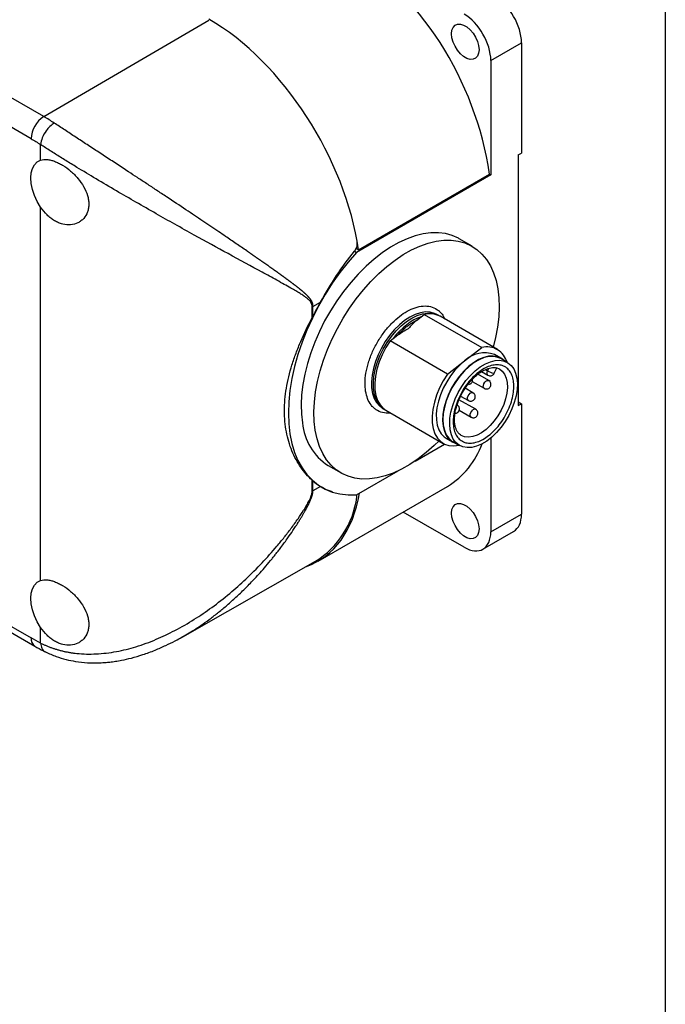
# Model space of a CAD drawing. Header units: millimetres. Extents: x 13 to 546, y 13 to 419.
# Tile 8 of 9: x 475 to 546, y 249 to 358. Entities that reach past the tile are written whole.
import ezdxf

# ---------------------------------------------------------------- set-up
doc = ezdxf.new("R2010")
doc.units = ezdxf.units.MM
doc.header["$LTSCALE"] = 2
doc.linetypes.add('SLD-Solid', pattern=[0])
doc.layers.add('TEXT', color=140, linetype='SLD-Solid', lineweight=25)

msp = doc.modelspace()

# ---------------------------------------------------------------- linework, layer by layer
for p, q in [((477.276, 347.067), (423.536, 378.091)), ((475.87, 344.623), (422.13, 375.646)), ((477.276, 347.067), (495.572, 357.753)), ((526.782, 353.275), (530.176, 355.234)), ((530.176, 355.234), (530.176, 343.029)), ((526.782, 353.275), (526.782, 340.612)), ((476.931, 342.244), (476.931, 343.967)), ((529.822, 342.825), (530.176, 343.029)), ((529.822, 342.825), (529.822, 315.063)), ((526.782, 340.612), (511.909, 332.026)), ((512.12, 332.32), (526.632, 340.698)), ((526.632, 340.698), (526.782, 340.612)), ((476.931, 295.701), (476.931, 337.042)), ((524.697, 332.725), (523.283, 333.542)), ((511.672, 332.163), (511.909, 332.026)), ((511.852, 332.475), (512.12, 332.32)), ((506.996, 324.802), (506.996, 326.012)), ((507.083, 326.059), (507.911, 326.531)), ((507.083, 324.973), (507.083, 326.059)), ((518.544, 324.494), (519.076, 324.906)), ((519.076, 324.906), (519.408, 325.164)), ((519.408, 325.164), (525.772, 321.49)), ((521.013, 325.038), (520.801, 325.16)), ((521.013, 325.038), (521.083, 324.995)), ((527.519, 321.282), (521.155, 324.956)), ((515.954, 322.486), (516.486, 322.898)), ((515.622, 322.228), (515.954, 322.486)), ((521.986, 318.554), (515.622, 322.228)), ((523.879, 320.022), (525.772, 321.49)), ((527.901, 320.311), (527.194, 320.719)), ((422.13, 320.368), (475.87, 289.345)), ((422.544, 319.453), (476.284, 288.429)), ((521.986, 318.554), (523.879, 320.022)), ((528.618, 319.839), (527.876, 320.268)), ((526.547, 317.849), (525.346, 318.542)), ((525.758, 318.833), (526.461, 318.428)), ((526.191, 319.063), (526.422, 318.93)), ((526.422, 318.93), (526.542, 319.194)), ((527.166, 318.654), (527.442, 319.263)), ((524.724, 317.747), (526.047, 316.983)), ((526.692, 317.723), (526.548, 317.848)), ((524.804, 316.498), (523.942, 316.996)), ((524.949, 316.372), (524.805, 316.497)), ((523.207, 315.021), (523.063, 315.146)), ((525.103, 314.659), (523.253, 315.727)), ((523.438, 316.132), (524.304, 315.632)), ((529.822, 315.471), (530.176, 315.267)), ((529.822, 315.063), (530.176, 315.267)), ((530.176, 315.267), (530.176, 303.062)), ((514.802, 314.767), (515.014, 314.645)), ((515.013, 314.645), (515.057, 314.629)), ((515.155, 314.563), (521.519, 310.889)), ((523.277, 314.559), (524.603, 313.793)), ((518.389, 308.921), (521.666, 310.813)), ((521.844, 311.452), (522.551, 311.044)), ((522.576, 311.087), (523.319, 310.659)), ((526.782, 311.494), (526.782, 301.103)), ((523.265, 310.682), (523.271, 310.686)), ((508.784, 308.426), (510.198, 307.61)), ((511.909, 305.18), (516.506, 307.835)), ((506.996, 305.599), (506.996, 306.809)), ((507.083, 305.645), (507.083, 306.731)), ((507.911, 306.117), (507.083, 305.645)), ((507.649, 297.85), (521.973, 306.119)), ((507.988, 306.069), (508.095, 306.008)), ((523.812, 299.388), (517.062, 303.284)), ((526.782, 301.103), (530.176, 303.062)), ((525.912, 299.18), (529.306, 301.139)), ((492.666, 289.478), (507.37, 297.827)), ((476.931, 288.776), (476.931, 290.499)), ((492.378, 289.33), (492.66, 289.49))]:
    msp.add_line(p, q)
at = {"flags": 128}
for points in [[(522.433, 356.237), (522.477, 356.632), (522.607, 356.952), (522.815, 357.18), (523.09, 357.303), (523.414, 357.312), (523.77, 357.208), (524.136, 356.996), (524.492, 356.69), (524.817, 356.306), (525.091, 355.867), (525.299, 355.398), (525.429, 354.927), (525.473, 354.482), (525.429, 354.087), (525.299, 353.766), (525.091, 353.538), (524.817, 353.416), (524.492, 353.407), (524.136, 353.511), (523.77, 353.722), (523.414, 354.029), (523.09, 354.413), (522.815, 354.852), (522.607, 355.321), (522.477, 355.791), (522.433, 356.237)], [(476.931, 337.042), (476.554, 337.669), (476.247, 338.328), (476.021, 338.997), (475.882, 339.653), (475.835, 340.275), (475.882, 340.844), (476.021, 341.34), (476.247, 341.747), (476.554, 342.051), (476.931, 342.244)], [(523.283, 333.542), (523.19, 333.594), (522.503, 333.904), (521.764, 334.11), (520.979, 334.211), (520.154, 334.205), (519.296, 334.092), (518.411, 333.874), (517.508, 333.552), (516.592, 333.129), (515.672, 332.608), (514.755, 331.994), (513.849, 331.291), (512.959, 330.505), (512.095, 329.642), (511.262, 328.709), (510.468, 327.715), (509.719, 326.666), (509.02, 325.572), (508.378, 324.44), (507.797, 323.281), (507.283, 322.103), (506.839, 320.916), (506.47, 319.73), (506.177, 318.554), (505.963, 317.397), (505.831, 316.269), (505.781, 315.18), (505.813, 314.137), (505.928, 313.149)], [(507.342, 312.332), (507.228, 313.32), (507.195, 314.363), (507.245, 315.453), (507.378, 316.581), (507.591, 317.737), (507.884, 318.913), (508.253, 320.1), (508.697, 321.287), (509.211, 322.464), (509.792, 323.624), (510.434, 324.755), (511.133, 325.85), (511.882, 326.898), (512.676, 327.893), (513.509, 328.825), (514.374, 329.688), (515.263, 330.474), (516.17, 331.177), (517.087, 331.792), (518.007, 332.313), (518.922, 332.736), (519.826, 333.058), (520.71, 333.276), (521.568, 333.388), (522.393, 333.394), (523.178, 333.294), (523.917, 333.088), (524.604, 332.778), (525.234, 332.366), (525.8, 331.856), (526.3, 331.252), (526.728, 330.559), (527.081, 329.782), (527.357, 328.928), (527.553, 328.003), (527.668, 327.015), (527.7, 325.972), (527.65, 324.883), (527.518, 323.755), (527.305, 322.598), (527.048, 321.554)], [(511.909, 332.026), (510.972, 330.947), (510.076, 329.806), (509.227, 328.609), (508.432, 327.365), (507.695, 326.082), (507.022, 324.768), (506.417, 323.433), (505.884, 322.086), (505.427, 320.735), (505.049, 319.39), (504.752, 318.06), (504.538, 316.754), (504.409, 315.481), (504.366, 314.249), (504.409, 313.066), (504.538, 311.942), (504.752, 310.882), (505.049, 309.895), (505.427, 308.987), (505.884, 308.164), (506.417, 307.432), (507.022, 306.796), (507.695, 306.26), (508.432, 305.827), (509.227, 305.501), (510.076, 305.284), (510.972, 305.176), (511.909, 305.18)], [(520.801, 325.16), (520.544, 325.285), (520.066, 325.414), (519.545, 325.437), (518.99, 325.353), (518.411, 325.164), (517.821, 324.874), (517.23, 324.489), (516.651, 324.015), (516.094, 323.463), (515.57, 322.842), (515.089, 322.166), (514.662, 321.446), (514.295, 320.698), (513.997, 319.936), (513.773, 319.174), (513.627, 318.427), (513.562, 317.71), (513.58, 317.037), (513.68, 316.421), (513.86, 315.874), (514.117, 315.407), (514.446, 315.028), (514.802, 314.767)], [(515.014, 314.645), (514.658, 314.906), (514.329, 315.285), (514.072, 315.752), (513.892, 316.299), (513.792, 316.915), (513.774, 317.588), (513.839, 318.304), (513.985, 319.051), (514.209, 319.813), (514.507, 320.576), (514.874, 321.324), (515.302, 322.043), (515.782, 322.72), (516.306, 323.34), (516.863, 323.893), (517.443, 324.366), (518.033, 324.752), (518.624, 325.042), (519.202, 325.23), (519.757, 325.314), (520.278, 325.291), (520.756, 325.163), (521.013, 325.038)], [(515.622, 322.228), (515.152, 321.486), (514.746, 320.708), (514.413, 319.908), (514.161, 319.106), (513.994, 318.317), (513.918, 317.56), (513.932, 316.85), (514.037, 316.202), (514.231, 315.631), (514.509, 315.149), (514.866, 314.766), (515.155, 314.563)], [(528.241, 320.057), (527.946, 320.284), (527.524, 320.474), (527.051, 320.558), (526.536, 320.532), (525.993, 320.398), (525.432, 320.159), (524.867, 319.819), (524.31, 319.387), (523.773, 318.872), (523.268, 318.286), (522.808, 317.641), (522.401, 316.953), (522.058, 316.236), (521.785, 315.506), (521.589, 314.781), (521.475, 314.075), (521.444, 313.406), (521.497, 312.787), (521.634, 312.232), (521.852, 311.755), (522.144, 311.365), (522.506, 311.071), (522.928, 310.881), (522.941, 310.877)], [(523.879, 320.022), (523.331, 319.547), (522.809, 318.995), (522.325, 318.378), (521.89, 317.71), (521.514, 317.005), (521.205, 316.28), (520.97, 315.55), (520.814, 314.833), (520.741, 314.143), (520.753, 313.497), (520.849, 312.909), (521.026, 312.391), (521.282, 311.956), (521.61, 311.614), (521.844, 311.452)], [(527.876, 320.268), (527.563, 320.41), (527.1, 320.507), (526.595, 320.496), (526.06, 320.378), (525.506, 320.155), (524.946, 319.831), (524.392, 319.415), (523.857, 318.916), (523.352, 318.344), (522.889, 317.712), (522.479, 317.035), (522.13, 316.328), (521.849, 315.606), (521.645, 314.886), (521.52, 314.183), (521.478, 313.514), (521.52, 312.893), (521.645, 312.335), (521.849, 311.851), (522.13, 311.452), (522.479, 311.148), (522.576, 311.087)], [(529.662, 318.113), (529.715, 317.5), (529.685, 316.836), (529.571, 316.137), (529.377, 315.419), (529.107, 314.696), (528.767, 313.986), (528.364, 313.304), (527.908, 312.665), (527.408, 312.084), (526.876, 311.574), (526.324, 311.146), (525.764, 310.81), (525.209, 310.573), (524.67, 310.44), (524.161, 310.414), (523.692, 310.497), (523.273, 310.686), (522.915, 310.977), (522.626, 311.363), (522.41, 311.836), (522.275, 312.385), (522.222, 312.998), (522.252, 313.662), (522.366, 314.361), (522.56, 315.079), (522.83, 315.802), (523.17, 316.512), (523.573, 317.194), (524.029, 317.833), (524.529, 318.413), (525.061, 318.924), (525.613, 319.352), (526.173, 319.688), (526.728, 319.925), (527.267, 320.058), (527.776, 320.083), (528.245, 320.001), (528.663, 319.812), (529.021, 319.521), (529.311, 319.135), (529.526, 318.662), (529.662, 318.113)], [(521.986, 318.554), (521.516, 317.813), (521.11, 317.034), (520.777, 316.234), (520.525, 315.432), (520.358, 314.643), (520.282, 313.886), (520.296, 313.176), (520.401, 312.528), (520.595, 311.958), (520.873, 311.475), (521.23, 311.092), (521.657, 310.817), (522.146, 310.655), (522.686, 310.609), (523.265, 310.682)], [(527.74, 319.134), (528.053, 318.89), (528.309, 318.546), (528.491, 318.119), (528.595, 317.618), (528.618, 317.059), (528.559, 316.456), (528.419, 315.825), (528.203, 315.185), (527.917, 314.551), (527.568, 313.942), (527.165, 313.375), (526.72, 312.864), (526.245, 312.424), (525.753, 312.066), (525.257, 311.801), (524.77, 311.635), (524.307, 311.574), (523.88, 311.618), (523.51, 311.761)], [(526.461, 318.427), (526.412, 318.47), (526.362, 318.59), (526.366, 318.752), (526.422, 318.93)], [(527.064, 318.656), (527.114, 318.647), (527.148, 318.646), (527.165, 318.652), (527.166, 318.654)], [(527.35, 319.288), (527.73, 319.139), (527.74, 319.134)], [(525.948, 317.146), (525.952, 317.307), (526.008, 317.485), (526.108, 317.653), (526.237, 317.784), (526.375, 317.86), (526.501, 317.867), (526.547, 317.849)], [(524.206, 315.795), (524.209, 315.957), (524.266, 316.134), (524.366, 316.302), (524.494, 316.433), (524.632, 316.509), (524.758, 316.517), (524.805, 316.498)], [(526.046, 316.983), (525.997, 317.026), (525.948, 317.146)], [(524.304, 315.633), (524.255, 315.675), (524.206, 315.795)], [(515.085, 314.606), (515.052, 314.623), (515.014, 314.645)], [(524.603, 313.793), (524.554, 313.835), (524.505, 313.956), (524.508, 314.117), (524.564, 314.295), (524.665, 314.462), (524.793, 314.594)], [(521.049, 311.161), (520.522, 310.647), (519.633, 309.861), (518.726, 309.158), (517.809, 308.544), (516.889, 308.023), (515.974, 307.6), (515.07, 307.278), (514.186, 307.06), (513.327, 306.947), (512.502, 306.941), (511.717, 307.042), (510.978, 307.248), (510.291, 307.558), (509.662, 307.969), (509.095, 308.479), (508.596, 309.083), (508.168, 309.776), (507.814, 310.553), (507.538, 311.408), (507.342, 312.332)], [(522.433, 303.162), (522.477, 303.556), (522.607, 303.877), (522.815, 304.105), (523.09, 304.227), (523.414, 304.237), (523.77, 304.133), (524.136, 303.921), (524.492, 303.614), (524.817, 303.23), (525.091, 302.791), (525.299, 302.323), (525.429, 301.852), (525.473, 301.407), (525.429, 301.012), (525.299, 300.691), (525.091, 300.463), (524.817, 300.341), (524.492, 300.331), (524.136, 300.436), (523.77, 300.647), (523.414, 300.954), (523.09, 301.338), (522.815, 301.777), (522.607, 302.245), (522.477, 302.716), (522.433, 303.162)], [(476.931, 290.499), (476.554, 291.127), (476.247, 291.785), (476.021, 292.454), (475.882, 293.11), (475.835, 293.733), (475.882, 294.301), (476.021, 294.797), (476.247, 295.204), (476.554, 295.509), (476.931, 295.701)]]:
    msp.add_lwpolyline(points, dxfattribs=at)
for centre, radius, start, end in [((490.106, 335.27), 36.927, 8.45212, 57.09869), ((478.943, 344.482), 3.076, 122.814, 177.37846), ((465.678, 327.001), 23.176, 56.60207, 59.97361), ((506.099, 327.785), 1.987, 296.84216, 299.68881), ((520.022, 322.876), 2.368, 61.41513, 105.0105), ((526.079, 317.792), 3.132, 69.1505, 134.60056), ((526.373, 319.297), 2.273, 14.4289, 105.33261), ((527.865, 321.431), 2.887, 240.01485, 253.89746), ((524.994, 314.408), 0.274, 66.54195, 137.182), ((512.171, 313.7), 6.268, 185.04499, 237.28635), ((517.058, 314.068), 9.345, 301.7321, 339.82238), ((506.099, 307.371), 1.987, 296.84216, 299.68881), ((502.015, 306.297), 10.021, 302.29953, 352.13524), ((476.851, 289.237), 0.987, 173.72869, 234.88998)]:
    msp.add_arc(centre, radius, start, end)
for centre, major_axis, ratio, start_param, end_param in [((527.206, 356.949), (-2.1, 3.637), 0.5773815, 3.927089, 5.4978853), ((495.669, 338.62), (-11.911, 20.396), 0.5740133, 4.0917257, 5.4949927), ((523.812, 354.989), (-2.1, 3.637), 0.5773815, 3.927089, 5.4978853), ((517.122, 321.58), (9.078, 15.543), 0.5807308, 1.5914086, 1.6896261), ((517.122, 321.58), (9.078, 15.543), 0.5807308, 3.0284862, 3.1267037), ((495.772, 318.266), (-11.911, 20.396), 0.5740133, 3.0346875, 3.7456582), ((527.206, 304.777), (-2.1, 3.637), 0.5773815, 3.1417978, 3.927089), ((523.812, 302.817), (-2.1, 3.637), 0.5773815, 2.3562927, 3.927089)]:
    msp.add_ellipse(centre, major_axis=major_axis, ratio=ratio, start_param=start_param, end_param=end_param)
for points, knots in [([(478.436, 346.351), (478.12, 346.166), (477.364, 345.45), (476.96, 344.436), (476.931, 343.967)], [0, 0, 0, 0, 0.4285714, 1, 1, 1, 1]), ([(507.083, 326.059), (507.083, 326.09), (507.081, 326.152), (507.07, 326.241), (507.054, 326.325), (507.033, 326.406), (507.006, 326.483), (506.976, 326.556), (506.942, 326.626), (506.906, 326.693), (506.866, 326.757), (506.825, 326.818), (506.781, 326.878), (506.736, 326.935), (506.69, 326.992), (506.642, 327.047), (506.594, 327.101), (506.544, 327.155), (506.494, 327.207), (506.443, 327.259), (506.392, 327.31), (506.339, 327.361), (506.286, 327.41), (506.232, 327.46), (506.178, 327.509), (506.123, 327.557), (506.068, 327.606), (506.012, 327.654), (505.956, 327.702), (505.9, 327.749), (505.843, 327.797), (505.786, 327.844), (505.728, 327.892), (505.671, 327.939), (505.612, 327.986), (505.554, 328.033), (505.495, 328.08), (505.436, 328.127), (505.377, 328.174), (505.317, 328.22), (505.257, 328.267), (505.197, 328.314), (505.136, 328.36), (505.075, 328.407), (505.014, 328.454), (504.953, 328.5), (504.891, 328.547), (504.829, 328.593), (504.767, 328.64), (504.705, 328.687), (504.642, 328.733), (504.579, 328.78), (504.516, 328.827), (504.453, 328.874), (504.389, 328.921), (504.326, 328.968), (504.262, 329.015), (504.198, 329.062), (504.133, 329.11), (504.069, 329.157), (504.004, 329.205), (503.939, 329.252), (503.874, 329.3), (503.809, 329.347), (503.743, 329.395), (503.678, 329.443), (503.612, 329.491), (503.546, 329.539), (503.479, 329.587), (503.413, 329.635), (503.346, 329.683), (503.279, 329.732), (503.212, 329.78), (503.145, 329.829), (503.077, 329.877), (503.009, 329.926), (502.941, 329.975), (502.873, 330.023), (502.805, 330.072), (502.736, 330.121), (502.668, 330.17), (502.599, 330.22), (502.529, 330.269), (502.46, 330.318), (502.391, 330.368), (502.321, 330.417), (502.251, 330.467), (502.181, 330.516), (502.11, 330.566), (502.04, 330.616), (501.969, 330.666), (501.898, 330.716), (501.827, 330.766), (501.756, 330.816), (501.684, 330.866), (501.613, 330.916), (501.541, 330.967), (501.469, 331.017), (501.396, 331.068), (501.324, 331.119), (501.251, 331.169), (501.178, 331.22), (501.105, 331.271), (501.032, 331.322), (500.959, 331.373), (500.885, 331.425), (500.811, 331.476), (500.737, 331.527), (500.663, 331.579), (500.589, 331.63), (500.514, 331.682), (500.439, 331.734), (500.364, 331.785), (500.289, 331.837), (500.214, 331.889), (500.138, 331.942), (500.063, 331.994), (499.987, 332.046), (499.911, 332.098), (499.835, 332.151), (499.404, 332.447), (498.604, 332.994), (497.562, 333.703), (496.332, 334.534), (494.885, 335.507), (492.961, 336.794), (491.237, 337.942), (489.781, 338.908), (488.701, 339.622), (487.664, 340.305), (486.767, 340.894), (485.996, 341.399), (485.335, 341.832), (484.675, 342.264), (484.017, 342.695), (483.363, 343.122), (482.714, 343.547), (482.071, 343.967), (481.436, 344.383), (480.81, 344.792), (480.195, 345.195), (479.593, 345.59), (479.004, 345.976), (478.625, 346.226), (478.436, 346.351)], [0, 0, 0, 0, 0.0028574, 0.0057044, 0.0085483, 0.0113923, 0.0142356, 0.0170742, 0.0199021, 0.0227188, 0.0255278, 0.0283315, 0.0311313, 0.0339277, 0.0367204, 0.0395091, 0.0422942, 0.0450763, 0.0478559, 0.0506334, 0.0534091, 0.0561832, 0.0589561, 0.0617278, 0.0644985, 0.0672683, 0.0700373, 0.0728055, 0.0755729, 0.0783396, 0.0811056, 0.083871, 0.0866358, 0.0894001, 0.0921638, 0.0949272, 0.0976901, 0.1004526, 0.1032148, 0.1059767, 0.1087383, 0.1114996, 0.1142607, 0.1170216, 0.1197823, 0.1225428, 0.1253033, 0.1280636, 0.1308238, 0.1335839, 0.136344, 0.139104, 0.141864, 0.144624, 0.147384, 0.150144, 0.152904, 0.1556639, 0.1584239, 0.1611838, 0.1639438, 0.1667037, 0.1694637, 0.1722236, 0.1749835, 0.1777434, 0.1805033, 0.1832632, 0.1860231, 0.1887829, 0.1915428, 0.1943027, 0.1970626, 0.1998224, 0.2025823, 0.2053422, 0.2081021, 0.210862, 0.2136219, 0.2163818, 0.2191417, 0.2219017, 0.2246616, 0.2274216, 0.2301817, 0.2329417, 0.2357018, 0.2384619, 0.2412221, 0.2439823, 0.2467426, 0.2495029, 0.2522632, 0.2550237, 0.2577842, 0.2605447, 0.2633054, 0.2660661, 0.2688269, 0.2715878, 0.2743488, 0.2771099, 0.2798711, 0.2826325, 0.2853939, 0.2881555, 0.2909172, 0.2936791, 0.2964411, 0.2992032, 0.3019656, 0.3047281, 0.3074907, 0.3102536, 0.3130166, 0.3157799, 0.3185433, 0.321307, 0.3240709, 0.326835, 0.3295994, 0.3707641, 0.4120206, 0.4371288, 0.4948213, 0.5539165, 0.6195126, 0.6531841, 0.6853399, 0.7160074, 0.745186, 0.7646656, 0.7841719, 0.8036997, 0.8232467, 0.8428138, 0.8624055, 0.8820227, 0.9016594, 0.9213101, 0.9409708, 0.9606392, 0.980315, 1, 1, 1, 1]), ([(506.996, 326.012), (506.996, 326.036), (506.995, 326.086), (506.985, 326.157), (506.971, 326.228), (506.951, 326.297), (506.925, 326.365), (506.877, 326.465), (506.791, 326.595), (506.627, 326.779), (506.38, 326.994), (506.044, 327.236), (505.64, 327.495), (505.169, 327.779), (504.587, 328.113), (503.889, 328.503), (502.841, 329.083), (500.852, 330.172), (497.846, 331.801), (494.541, 333.614), (491.845, 335.119), (489.689, 336.335), (487.525, 337.569), (485.289, 338.861), (483.09, 340.156), (481.427, 341.156), (480.327, 341.826), (479.722, 342.199), (479.131, 342.566), (478.556, 342.926), (477.997, 343.28), (477.453, 343.628), (477.105, 343.854), (476.931, 343.967)], [0, 0, 0, 0, 0.00224162, 0.00455037, 0.00694035, 0.00942429, 0.01201352, 0.01471806, 0.0217022, 0.02972142, 0.04355575, 0.06014582, 0.07789713, 0.0983518, 0.12151727, 0.1511616, 0.18308867, 0.24472664, 0.37432922, 0.49257274, 0.55705268, 0.61767138, 0.68216586, 0.74373157, 0.80899194, 0.87132098, 0.89004548, 0.90863309, 0.92709733, 0.94545199, 0.96371112, 0.98188897, 1, 1, 1, 1]), ([(476.931, 342.244), (477.144, 342.314), (477.38, 342.337), (477.771, 342.306), (477.907, 342.284), (478.185, 342.218), (478.327, 342.175), (478.618, 342.068), (478.767, 342.004), (479.067, 341.856), (479.217, 341.774), (479.666, 341.501), (479.968, 341.281), (480.393, 340.916), (480.531, 340.788), (480.798, 340.519), (480.929, 340.377), (481.295, 339.942), (481.511, 339.637), (481.876, 338.994), (482.017, 338.671), (482.162, 338.18), (482.2, 338.015), (482.249, 337.694), (482.262, 337.536), (482.262, 337.227), (482.25, 337.074), (482.2, 336.781), (482.164, 336.641), (482.019, 336.242), (481.875, 336), (481.605, 335.699), (481.506, 335.608), (481.29, 335.446), (481.173, 335.375), (480.807, 335.197), (480.538, 335.124), (479.966, 335.075), (479.671, 335.099), (479.22, 335.211), (479.068, 335.261), (478.77, 335.384), (478.622, 335.457), (478.332, 335.627), (478.188, 335.724), (477.908, 335.939), (477.774, 336.056), (477.385, 336.434), (477.144, 336.725), (476.931, 337.042)], [0, 0, 0, 0, 0.0625, 0.0625, 0.09375, 0.09375, 0.125, 0.125, 0.15625, 0.15625, 0.1875, 0.1875, 0.25, 0.25, 0.28125, 0.28125, 0.3125, 0.3125, 0.375, 0.375, 0.4375, 0.4375, 0.46875, 0.46875, 0.5, 0.5, 0.53125, 0.53125, 0.5625, 0.5625, 0.625, 0.625, 0.65625, 0.65625, 0.6875, 0.6875, 0.75, 0.75, 0.8125, 0.8125, 0.84375, 0.84375, 0.875, 0.875, 0.90625, 0.90625, 0.9375, 0.9375, 1, 1, 1, 1]), ([(511.941, 333.113), (511.967, 332.958), (511.954, 332.785), (511.86, 332.452), (511.777, 332.291), (511.672, 332.163)], [0, 0, 0, 0, 0.5, 0.5, 1, 1, 1, 1]), ([(507.911, 326.531), (508.487, 327.546), (509.078, 328.527), (510.321, 330.41), (510.973, 331.311), (511.672, 332.163)], [0, 0, 0, 0, 0.5, 0.5, 1, 1, 1, 1]), ([(512.918, 316.655), (512.885, 316.958), (512.818, 317.583), (512.925, 318.67), (513.204, 319.851), (513.668, 321.072), (514.19, 322.061), (514.669, 322.803), (515.171, 323.487), (515.834, 324.24), (516.666, 324.977), (517.525, 325.551), (518.411, 325.949), (519.295, 326.135), (520.12, 326.075), (520.717, 325.818), (521.118, 325.494), (521.426, 325.163), (521.578, 324.847), (521.669, 324.659)], [0, 0, 0, 0, 0.062833, 0.1294297, 0.1987951, 0.2696325, 0.34047, 0.3751833, 0.4099244, 0.4765211, 0.5393542, 0.6021872, 0.6687839, 0.7381493, 0.8089867, 0.8798241, 0.9145374, 0.9492786, 1, 1, 1, 1]), ([(506.996, 306.809), (506.536, 307.22), (506.114, 307.701), (505.363, 308.787), (505.034, 309.391), (504.625, 310.385), (504.505, 310.729), (504.297, 311.433), (504.21, 311.795), (503.999, 312.907), (503.926, 313.684), (503.925, 314.904), (503.944, 315.318), (504.015, 316.148), (504.068, 316.567), (504.279, 317.831), (504.487, 318.688), (504.894, 319.998), (505.046, 320.437), (505.373, 321.31), (505.55, 321.746), (506.114, 323.053), (506.536, 323.924), (506.996, 324.802)], [0, 0, 0, 0, 0.125, 0.125, 0.25, 0.25, 0.3125, 0.3125, 0.375, 0.375, 0.5, 0.5, 0.5625, 0.5625, 0.625, 0.625, 0.75, 0.75, 0.8125, 0.8125, 0.875, 0.875, 1, 1, 1, 1]), ([(516.486, 322.898), (516.538, 322.955), (516.64, 323.068), (516.857, 323.291), (517.139, 323.557), (517.49, 323.849), (517.847, 324.106), (518.143, 324.288), (518.376, 324.414), (518.488, 324.467), (518.544, 324.494)], [0, 0, 0, 0, 0.0800313, 0.1602839, 0.330052, 0.499998, 0.6697661, 0.8397121, 0.9199321, 1, 1, 1, 1]), ([(518.544, 324.494), (518.371, 324.359), (518.219, 324.213), (517.93, 323.917), (517.793, 323.765), (517.657, 323.614)], [0, 0, 0, 0, 0.5, 0.5, 1, 1, 1, 1]), ([(516.486, 322.898), (516.66, 323.033), (516.853, 323.154), (517.249, 323.389), (517.453, 323.502), (517.657, 323.614)], [0, 0, 0, 0, 0.5, 0.5, 1, 1, 1, 1]), ([(526.536, 311.754), (526.328, 311.593), (525.906, 311.311), (525.259, 311.023), (524.618, 310.888), (524.015, 310.932), (523.494, 311.158), (523.089, 311.542), (522.803, 312.053), (522.639, 312.667), (522.589, 313.371), (522.664, 314.161), (522.867, 315.018), (523.207, 315.91), (523.662, 316.774), (524.198, 317.552), (524.783, 318.219), (525.397, 318.764), (526.031, 319.187), (526.678, 319.475), (527.318, 319.609), (527.922, 319.566), (528.442, 319.34), (528.848, 318.955), (529.133, 318.445), (529.298, 317.831), (529.348, 317.127), (529.273, 316.337), (529.07, 315.48), (528.73, 314.588), (528.275, 313.723), (527.739, 312.946), (527.154, 312.278), (526.744, 311.915), (526.536, 311.754)], [0, 0, 0, 0, 0.02999825, 0.06000529, 0.09216137, 0.12499984, 0.15783831, 0.18999439, 0.21998821, 0.24999984, 0.27999366, 0.31000529, 0.34216137, 0.37499984, 0.40783831, 0.43999439, 0.46998821, 0.49999984, 0.52999366, 0.56000529, 0.59216137, 0.62499984, 0.65783831, 0.68999439, 0.71998821, 0.74999984, 0.77999366, 0.81000529, 0.84216137, 0.87499984, 0.90783831, 0.93999439, 0.96999281, 1, 1, 1, 1]), ([(523.673, 316.574), (523.79, 316.767), (523.956, 317.039), (524.23, 317.412), (524.473, 317.714), (524.775, 318.043), (525.099, 318.351), (525.442, 318.628), (525.793, 318.864), (526.142, 319.052), (526.483, 319.187), (526.808, 319.27), (527.112, 319.296), (527.33, 319.285), (527.435, 319.249), (527.459, 319.241)], [0, 0, 0, 0, 0.1088728, 0.1530343, 0.2257522, 0.3003187, 0.3792434, 0.4603364, 0.5427452, 0.6259169, 0.7097175, 0.7944615, 0.8810961, 0.9717943, 1, 1, 1, 1]), ([(526.464, 318.429), (526.516, 318.405), (526.622, 318.355), (526.801, 318.359), (526.952, 318.414), (527.069, 318.502), (527.118, 318.573), (527.144, 318.611)], [0, 0, 0, 0, 0.2188867, 0.4470884, 0.6671723, 0.8271656, 1, 1, 1, 1]), ([(524.336, 317.411), (524.398, 317.429), (524.489, 317.454), (524.603, 317.539), (524.689, 317.639), (524.748, 317.788), (524.768, 317.918), (524.745, 317.986), (524.74, 317.999)], [0, 0, 0, 0, 0.2422011, 0.3499445, 0.5305494, 0.7301498, 0.9490382, 1, 1, 1, 1]), ([(526.046, 316.985), (526.047, 316.984), (526.071, 316.962), (526.155, 316.935), (526.292, 316.906), (526.465, 316.934), (526.625, 317.024), (526.749, 317.174), (526.801, 317.345), (526.795, 317.499), (526.759, 317.622), (526.713, 317.69), (526.692, 317.723)], [0, 0, 0, 0, 0.0034071, 0.0718873, 0.185571, 0.3102697, 0.4427768, 0.5802417, 0.7242639, 0.8213965, 0.9150097, 1, 1, 1, 1]), ([(515.686, 314.257), (515.664, 314.252), (515.34, 314.181), (514.78, 314.277), (514.179, 314.517), (513.777, 314.84), (513.436, 315.223), (513.108, 315.798), (512.98, 316.375), (512.918, 316.655)], [0, 0, 0, 0, 0.01516, 0.22001, 0.4248601, 0.5252451, 0.6257108, 0.8182973, 1, 1, 1, 1]), ([(523.509, 311.772), (523.444, 311.809), (523.296, 311.894), (523.112, 312.108), (522.95, 312.395), (522.835, 312.74), (522.766, 313.137), (522.748, 313.578), (522.782, 314.051), (522.865, 314.538), (522.989, 315.016), (523.133, 315.44), (523.291, 315.828), (523.463, 316.196), (523.602, 316.446), (523.673, 316.574)], [0, 0, 0, 0, 0.0748887, 0.1695671, 0.2574306, 0.3426063, 0.4267713, 0.5103379, 0.5932507, 0.6747028, 0.7521422, 0.8230221, 0.8763852, 0.9366751, 1, 1, 1, 1]), ([(524.303, 315.634), (524.304, 315.633), (524.329, 315.611), (524.413, 315.585), (524.55, 315.555), (524.722, 315.583), (524.883, 315.673), (525.006, 315.823), (525.059, 315.994), (525.053, 316.148), (525.017, 316.271), (524.971, 316.339), (524.949, 316.372)], [0, 0, 0, 0, 0.0034071, 0.0718873, 0.185571, 0.3102697, 0.4427768, 0.5802417, 0.7242639, 0.8213965, 0.9150097, 1, 1, 1, 1]), ([(522.818, 314.217), (522.87, 314.221), (522.984, 314.231), (523.141, 314.323), (523.264, 314.472), (523.316, 314.643), (523.311, 314.797), (523.275, 314.92), (523.229, 314.988), (523.207, 315.021)], [0, 0, 0, 0, 0.142471, 0.3072146, 0.4781223, 0.6571824, 0.7779456, 0.8943331, 1, 1, 1, 1]), ([(524.933, 313.732), (524.996, 313.75), (525.087, 313.775), (525.201, 313.861), (525.286, 313.96), (525.349, 314.109), (525.361, 314.286), (525.306, 314.46), (525.212, 314.591), (525.13, 314.636), (525.1, 314.653)], [0, 0, 0, 0, 0.1579524, 0.2282177, 0.3459999, 0.47617, 0.6189189, 0.7713738, 0.9167332, 1, 1, 1, 1]), ([(524.607, 313.799), (524.625, 313.786), (524.678, 313.75), (524.792, 313.723), (524.883, 313.729), (524.933, 313.732)], [0, 0, 0, 0, 0.1989413, 0.5569471, 1, 1, 1, 1]), ([(476.931, 288.776), (477.031, 288.726), (477.233, 288.627), (477.543, 288.49), (477.859, 288.361), (478.18, 288.242), (478.508, 288.132), (478.84, 288.031), (479.179, 287.94), (479.523, 287.858), (479.872, 287.786), (480.226, 287.724), (480.585, 287.671), (481.518, 287.562), (483.092, 287.524), (485.29, 287.789), (487.525, 288.343), (489.693, 289.135), (491.852, 290.16), (493.909, 291.349), (495.932, 292.728), (497.836, 294.222), (499.692, 295.875), (501.44, 297.622), (502.843, 299.192), (503.892, 300.47), (504.674, 301.481), (505.392, 302.473), (505.974, 303.346), (506.38, 304.014), (506.627, 304.465), (506.791, 304.81), (506.889, 305.056), (506.952, 305.264), (506.989, 305.441), (506.994, 305.547), (506.996, 305.599)], [0, 0, 0, 0, 0.0105357, 0.0210968, 0.0316862, 0.0423067, 0.0529613, 0.0636527, 0.0743837, 0.0851572, 0.0959759, 0.1068424, 0.1177594, 0.1287297, 0.1911441, 0.2561828, 0.3176878, 0.3824156, 0.4432334, 0.5074897, 0.567814, 0.6317542, 0.6917663, 0.7554436, 0.817036, 0.8488851, 0.8785438, 0.9121171, 0.9398841, 0.9564815, 0.9702926, 0.978305, 0.9852902, 0.9905825, 0.9954537, 1, 1, 1, 1]), ([(492.66, 289.49), (492.899, 289.623), (493.659, 290.044), (494.706, 290.744), (495.824, 291.551), (496.762, 292.282), (497.719, 293.084), (498.692, 293.959), (499.677, 294.909), (500.526, 295.789), (501.26, 296.591), (501.895, 297.317), (502.373, 297.89), (502.685, 298.275), (502.819, 298.443), (502.955, 298.614), (503.091, 298.788), (503.229, 298.966), (503.38, 299.162), (503.748, 299.646), (504.253, 300.339), (504.784, 301.11), (505.12, 301.616), (505.292, 301.881), (505.441, 302.113), (505.595, 302.36), (505.789, 302.677), (505.963, 302.97), (506.118, 303.239), (506.255, 303.482), (506.409, 303.765), (506.573, 304.082), (506.747, 304.445), (506.902, 304.813), (507.043, 305.224), (507.069, 305.499), (507.083, 305.645)], [0, 0, 0, 0, 0.03927069, 0.12440771, 0.17694424, 0.23181307, 0.28902895, 0.34860496, 0.41055283, 0.47488308, 0.51371351, 0.55676472, 0.60403893, 0.61342725, 0.62296583, 0.63265469, 0.64249384, 0.65248331, 0.66262309, 0.67538809, 0.73334611, 0.77640879, 0.79952912, 0.81370303, 0.81818164, 0.8359233, 0.85230838, 0.86733746, 0.88101132, 0.89333107, 0.90429825, 0.92380245, 0.94079534, 0.95802585, 0.97777548, 1, 1, 1, 1]), ([(509.234, 305.538), (509.088, 305.577), (508.629, 305.699), (508.202, 305.948), (507.911, 306.117)], [0, 0, 0, 0, 0.31664428, 1, 1, 1, 1]), ([(511.941, 304.926), (511.952, 305), (511.968, 305.106), (511.928, 305.167), (511.916, 305.185)], [0, 0, 0, 0, 0.7004593, 1, 1, 1, 1]), ([(476.931, 295.701), (477.144, 295.771), (477.38, 295.795), (477.771, 295.763), (477.907, 295.741), (478.185, 295.676), (478.327, 295.632), (478.618, 295.525), (478.767, 295.461), (479.067, 295.314), (479.217, 295.231), (479.666, 294.958), (479.968, 294.738), (480.393, 294.373), (480.531, 294.245), (480.798, 293.976), (480.929, 293.834), (481.295, 293.399), (481.511, 293.094), (481.876, 292.451), (482.017, 292.128), (482.162, 291.637), (482.2, 291.472), (482.249, 291.151), (482.262, 290.993), (482.262, 290.684), (482.25, 290.531), (482.2, 290.238), (482.164, 290.098), (482.019, 289.699), (481.875, 289.457), (481.605, 289.156), (481.506, 289.065), (481.29, 288.903), (481.173, 288.832), (480.807, 288.655), (480.538, 288.581), (479.966, 288.532), (479.671, 288.556), (479.22, 288.668), (479.068, 288.718), (478.77, 288.841), (478.622, 288.915), (478.332, 289.084), (478.188, 289.182), (477.908, 289.397), (477.774, 289.513), (477.385, 289.891), (477.144, 290.182), (476.931, 290.499)], [0, 0, 0, 0, 0.0625, 0.0625, 0.09375, 0.09375, 0.125, 0.125, 0.15625, 0.15625, 0.1875, 0.1875, 0.25, 0.25, 0.28125, 0.28125, 0.3125, 0.3125, 0.375, 0.375, 0.4375, 0.4375, 0.46875, 0.46875, 0.5, 0.5, 0.53125, 0.53125, 0.5625, 0.5625, 0.625, 0.625, 0.65625, 0.65625, 0.6875, 0.6875, 0.75, 0.75, 0.8125, 0.8125, 0.84375, 0.84375, 0.875, 0.875, 0.90625, 0.90625, 0.9375, 0.9375, 1, 1, 1, 1]), ([(477.463, 287.797), (477.851, 287.621), (478.591, 287.285), (479.709, 286.954), (480.873, 286.714), (482.033, 286.588), (483.125, 286.569), (483.956, 286.61), (484.616, 286.674), (485.236, 286.756), (486.028, 286.893), (487.044, 287.124), (488.281, 287.49), (489.549, 287.959), (490.744, 288.483), (491.766, 288.983), (492.387, 289.325), (492.667, 289.48)], [0, 0, 0, 0, 0.08434, 0.1607043, 0.2290936, 0.3167338, 0.3866294, 0.4391181, 0.4757749, 0.5138663, 0.5586799, 0.6287839, 0.7105378, 0.7995525, 0.8783072, 0.9450577, 1, 1, 1, 1]), ([(476.284, 288.431), (476.601, 288.249), (476.991, 288.025), (477.383, 287.841), (477.456, 287.806)], [0, 0, 0, 0, 0.812504, 1, 1, 1, 1]), ([(476.931, 288.776), (476.967, 288.573), (477.039, 288.168), (477.269, 287.849), (477.45, 287.815), (477.469, 287.812)], [0, 0, 0, 0, 0.47186086, 0.94372172, 1, 1, 1, 1])]:
    msp.add_open_spline(points, degree=3, knots=knots)
for points in [[(475.87, 344.623), (476.225, 344.418), (476.577, 344.2), (476.931, 343.967)], [(506.996, 324.802), (507.026, 324.858), (507.055, 324.915), (507.083, 324.973)], [(519.076, 324.906), (518.006, 324.574), (516.881, 323.701), (515.954, 322.486)], [(507.083, 306.731), (507.055, 306.756), (507.026, 306.782), (506.996, 306.809)], [(476.931, 288.776), (476.577, 288.951), (476.225, 289.14), (475.87, 289.345)]]:
    msp.add_open_spline(points, degree=3)
at = {"layer": 'TEXT'}
msp.add_line((546.1, 419.1), (546.1, 12.7), dxfattribs=at)

doc.saveas('drawing.dxf')
